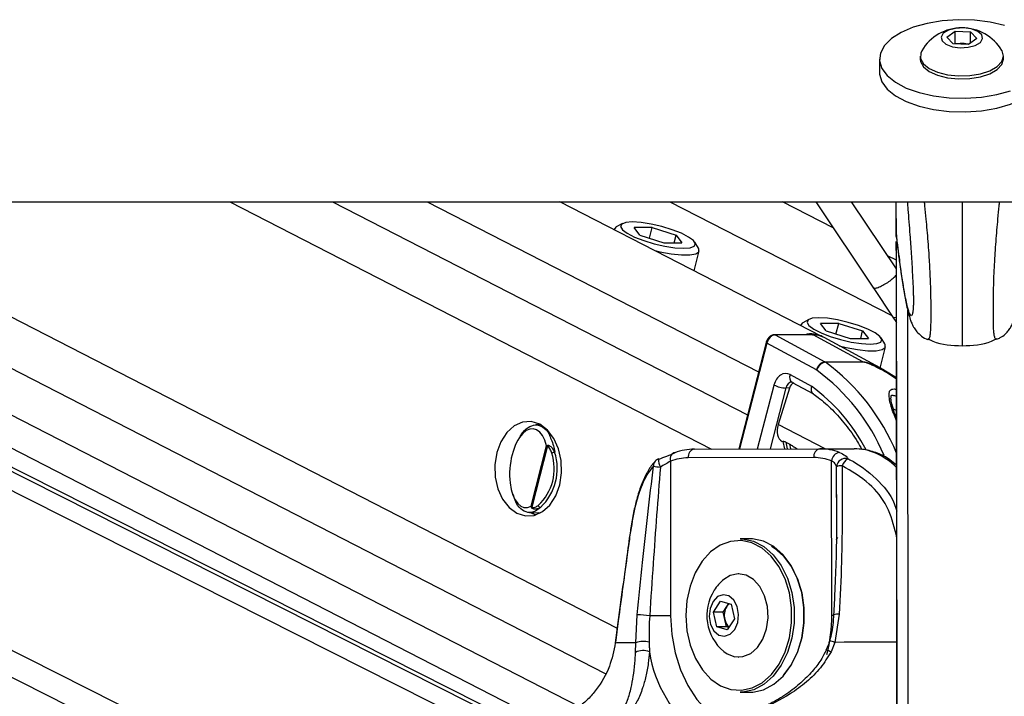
# Model space of a CAD drawing. Header units: millimetres. Extents: x 20 to 19631, y 28 to 16288.
# Tile 53 of 124: x 8682 to 8907, y 6500 to 6654. Entities that reach past the tile are written whole.
import ezdxf

# ---------------------------------------------------------------- set-up
doc = ezdxf.new("R2010")
doc.units = ezdxf.units.MM
doc.header["$LTSCALE"] = 2
doc.layers.add('COMPONENT_GEOMETRY', color=7, linetype='Continuous')
doc.styles.add('SLDTEXTSTYLE0', font='TXT', dxfattribs={"width": 0.75})
doc.dimstyles.new('SLDDIMSTYLE1', dxfattribs={"dimtxt": 100, "dimasz": 6.604, "dimexe": 0, "dimexo": 0.0625, "dimgap": 25, "dimtad": 0, "dimtih": 1, "dimtoh": 1, "dimdec": 1, "dimrnd": 1e-09, "dimzin": 12, "dimdsep": 46, "dimtxsty": 'SLDTEXTSTYLE0', "dimsah": 1, "dimcen": 0.09, "dimadec": 0, "dimazin": 3, "dimtfac": 1, "dimtdec": 1, "dimtofl": 0, "dimtmove": 0, "dimatfit": 3, "dimfxl": 1, "dimfrac": 2, "dimtolj": 1, "dimtzin": 12, "dimarcsym": 0})

# ---------------------------------------------------------------- blocks, each defined once
blk = doc.blocks.new('_D_4')
at = {"layer": 'COMPONENT_GEOMETRY', "color": 7}
for p, q in [((10221.03, 6612.47), (10221.03, 4529.82)), ((10020.96, 4509.51), (9990.49, 4509.51)), ((9990.49, 4509.51), (9990.49, 4350.76)), ((10421.1, 4509.51), (10451.57, 4509.51)), ((10451.57, 4509.51), (10451.57, 4350.76)), ((9990.49, 4350.76), (10020.96, 4350.76)), ((10451.57, 4350.76), (10421.1, 4350.76)), ((10221.03, 2118.49), (10221.03, 4201.14)), ((6365.47, 2118.49), (10227.38, 2118.49))]:
    blk.add_line(p, q, dxfattribs=at)
for points in [[(10221.03, 6612.47), (10220.01, 6605.86), (10222.04, 6605.86)], [(10221.03, 2118.49), (10222.04, 2125.1), (10220.01, 2125.1)]]:
    blk.add_solid(points, dxfattribs=at)
at = {"layer": 'COMPONENT_GEOMETRY', "color": 7, "char_height": 100, "attachment_point": 1, "style": 'SLDTEXTSTYLE0'}
for s, insert in [('7\'4.46"', (10020.96, 4479.66)), ('2247mm', (9948.25, 4330.05))]:
    blk.add_mtext(s, dxfattribs=dict(at, insert=insert))

msp = doc.modelspace()

# ---------------------------------------------------------------- linework, layer by layer
at = {"color": 7, "linetype": 'Continuous', "lineweight": 25}
for p, q in [((8893.59, 6649.99), (8895.56, 6651.36)), ((8895.56, 6651.36), (8899.01, 6651.23)), ((8895.56, 6648.62), (8895.56, 6651.36)), ((8899.01, 6651.23), (8900.5, 6649.73)), ((8899.02, 6648.71), (8899.01, 6651.23)), ((8895.08, 6648.5), (8893.59, 6649.99)), ((8898.53, 6648.37), (8895.08, 6648.5)), ((8895.38, 6648.49), (8895.56, 6648.62)), ((8895.56, 6648.62), (8897.29, 6648.55)), ((8897.29, 6648.55), (8898.71, 6648.5)), ((8900.5, 6649.73), (8898.53, 6648.37)), ((8878.25, 6645.01), (8878.26, 6641.93)), ((8887.55, 6645.69), (8887.55, 6645.02)), ((8906.55, 6645.05), (8906.55, 6645.71)), ((6355.4, 6612.47), (8895.3, 6612.47)), ((8804.34, 6489.2), (8560.14, 6612.47)), ((8570.87, 6612.47), (8803.2, 6493.07)), ((8865.12, 6581.74), (8805.33, 6612.47)), ((8867.67, 6606.54), (8856.14, 6612.47)), ((8863.72, 6612.47), (8876.87, 6592.73)), ((8882.11, 6597.13), (8871.89, 6612.47)), ((8882.1, 6604.55), (8882.09, 6612.47)), ((8882.1, 6604.55), (8882.09, 6612.47)), ((8882.1, 6606.78), (8882.09, 6612.47)), ((8882.1, 6604.55), (8882.09, 6612.47)), ((8882.11, 6604.88), (8882.09, 6612.47)), ((8882.1, 6606.38), (8882.09, 6612.47)), ((8895.3, 6612.47), (11435.2, 6612.47)), ((8817.76, 6606.2), (8817.73, 6606.09)), ((8819.61, 6607.47), (8818.21, 6606.7)), ((8826.43, 6606.57), (8822.28, 6606.57)), ((8823.58, 6604.83), (8822.28, 6606.57)), ((8825.8, 6604.13), (8826.43, 6606.57)), ((8826.43, 6606.57), (8831.88, 6604.83)), ((8882.11, 6604.87), (8882.1, 6606.38)), ((8823.58, 6604.83), (8829.04, 6603.1)), ((8831.44, 6603.1), (8831.88, 6604.83)), ((8831.88, 6604.83), (8833.19, 6603.1)), ((8836.97, 6601.88), (8836.12, 6603.23)), ((8882.11, 6599.12), (8882.1, 6603.42)), ((8882.11, 6600.12), (8882.1, 6603.42)), ((8882.11, 6604.88), (8882.11, 6604.87)), ((8882.11, 6604.87), (8882.17, 6604.23)), ((8882.27, 6480.13), (8882.11, 6603.42)), ((8829.04, 6603.1), (8833.19, 6603.1)), ((8835.97, 6596.72), (8837.13, 6601.22)), ((8882.11, 6599.12), (8880.1, 6600.15)), ((8882.11, 6599.96), (8882.11, 6600.12)), ((8882.11, 6599.12), (8882.11, 6600.12)), ((8876.79, 6592.86), (8881.28, 6586.13)), ((8862.14, 6585.61), (8860.74, 6584.84)), ((8881.28, 6586.13), (8882.13, 6584.91)), ((8860.29, 6584.34), (8860.26, 6584.24)), ((8868.96, 6584.71), (8864.81, 6584.71)), ((8866.11, 6582.98), (8864.81, 6584.71)), ((8866.11, 6582.98), (8871.57, 6581.24)), ((8868.33, 6582.27), (8868.96, 6584.71)), ((8868.96, 6584.71), (8874.42, 6582.98)), ((8873.97, 6581.24), (8874.42, 6582.98)), ((8874.42, 6582.98), (8875.72, 6581.24)), ((8863, 6582.12), (8854.32, 6582.12)), ((8854.47, 6582.08), (8865.8, 6575.94)), ((8863.15, 6582.08), (8854.47, 6582.08)), ((8874.48, 6575.94), (8863.15, 6582.08)), ((8879.24, 6574.07), (8865.62, 6581.47)), ((8871.57, 6581.24), (8875.72, 6581.24)), ((8879.51, 6580.02), (8878.65, 6581.37)), ((8852.41, 6580.35), (8846.16, 6556.04)), ((8863.88, 6574.07), (8852.56, 6580.2)), ((8878.42, 6574.51), (8879.66, 6579.36)), ((8865.8, 6575.94), (8874.48, 6575.94)), ((8874.66, 6575.83), (8865.98, 6575.83)), ((8882.15, 6572.31), (8879.22, 6574.06)), ((8857.87, 6573.01), (8862.77, 6570.35)), ((8857.73, 6569.93), (8855.14, 6561.61)), ((8857.73, 6569.93), (8856.91, 6569.96)), ((8858.29, 6571.26), (8858.33, 6571.25)), ((8858.33, 6571.25), (8863.17, 6568.62)), ((8800.96, 6561.56), (8799.84, 6561.54)), ((8798.79, 6542.98), (8802.33, 6556.76)), ((8802.52, 6556.73), (8798.94, 6542.79)), ((8836.04, 6556.01), (8864.68, 6556.09)), ((8856.1, 6557.77), (8856.26, 6557.69)), ((8856.25, 6557.74), (8856.59, 6556.07)), ((8856.9, 6557.62), (8857.78, 6557.17)), ((8864.68, 6556.09), (8872.47, 6556.09)), ((8863.26, 6554.09), (8834.63, 6554.01)), ((8830.56, 6553.24), (8830.61, 6518)), ((8867.38, 6518.1), (8867.33, 6553.34)), ((8868.44, 6544.94), (8868.44, 6545.62)), ((8798.41, 6541.55), (8800.96, 6541.48)), ((8800.74, 6541.36), (8800.49, 6541.5)), ((8848.71, 6535.55), (8846.45, 6535.55)), ((8846.17, 6527.55), (8846.12, 6527.55)), ((8840.38, 6518.79), (8842.03, 6521.35)), ((8842.03, 6521.35), (8844.42, 6520.61)), ((8843.41, 6520.07), (8843.87, 6520.79)), ((8844.42, 6520.61), (8845.17, 6517.31)), ((8822.66, 6511.8), (8823.01, 6518.21)), ((8841.12, 6515.49), (8840.38, 6518.79)), ((8842.59, 6518.79), (8840.38, 6518.79)), ((8842.59, 6518.79), (8843.41, 6520.07)), ((8842.96, 6517.14), (8842.59, 6518.79)), ((8869.09, 6518.33), (8868.07, 6511.92)), ((8843.33, 6515.49), (8842.96, 6517.14)), ((8845.17, 6517.31), (8843.52, 6514.75)), ((8843.52, 6514.75), (8841.12, 6515.49)), ((8843.33, 6515.49), (8841.12, 6515.49)), ((8843.88, 6515.32), (8843.33, 6515.49)), ((8822.62, 6509.61), (8822.66, 6511.8)), ((8868.07, 6511.92), (8867.2, 6509.73)), ((8846.12, 6508.55), (8846.17, 6508.55)), ((8846.45, 6500.55), (8848.71, 6500.55))]:
    msp.add_line(p, q, dxfattribs=at)
at = {"color": 8, "linetype": 'Continuous', "lineweight": 25}
for p, q in [((8797.09, 6444.99), (8465.31, 6612.47)), ((8800.08, 6449.63), (8477.49, 6612.47)), ((8808.2, 6481.98), (8549.71, 6612.47)), ((8807.55, 6486.62), (8558.23, 6612.47)), ((8585.58, 6612.47), (8809.74, 6497.27)), ((8606.19, 6612.47), (8815.7, 6504.79)), ((8629.02, 6612.47), (8818.43, 6515.13)), ((8730.1, 6612.47), (8839.93, 6556.02)), ((8753.49, 6612.47), (8848.16, 6563.81)), ((8775.1, 6612.47), (8850.68, 6573.62)), ((8830.46, 6612.47), (8881.05, 6586.47)), ((8882.1, 6604.55), (8882.09, 6612.47)), ((8882.1, 6604.55), (8882.09, 6612.47)), ((8882.1, 6604.55), (8882.09, 6612.47)), ((8882.11, 6599.12), (8882.1, 6603.42)), ((8882.11, 6600.12), (8882.1, 6603.42)), ((8882.32, 6446.52), (8882.11, 6603.42)), ((8882.11, 6599.71), (8882.11, 6600.12)), ((8882.11, 6599.73), (8882.11, 6599.71)), ((8882.11, 6599.12), (8882.11, 6599.71)), ((8884.89, 6441.7), (8884.7, 6587.82)), ((8852.56, 6580.2), (8846.36, 6556.04)), ((8850.45, 6556.05), (8854.2, 6570.64)), ((8856.91, 6569.96), (8853.34, 6556.06)), ((8882.16, 6564.79), (8881.43, 6565.15)), ((8865.88, 6556.09), (8855.14, 6561.61)), ((8856.9, 6557.62), (8857.21, 6556.07)), ((8858, 6556.07), (8857.78, 6557.17)), ((8868.44, 6545.62), (8868.47, 6552.01)), ((8882.06, 6536.59), (8882.19, 6536.61)), ((8882.2, 6535.67), (8882.06, 6536.59))]:
    msp.add_line(p, q, dxfattribs=at)
at = {"color": 7, "linetype": 'Continuous', "lineweight": 25, "flags": 128}
for points in [[(8906.81, 6652.71), (8903.49, 6653.47), (8899.92, 6653.91), (8896.24, 6654), (8892.59, 6653.75), (8889.12, 6653.16), (8885.94, 6652.26), (8883.2, 6651.09), (8880.99, 6649.68), (8879.39, 6648.09), (8878.47, 6646.38), (8878.27, 6644.63), (8878.79, 6642.89)], [(8896.66, 6647.6), (8898.5, 6647.71), (8900.12, 6648.14), (8901.27, 6648.83), (8901.78, 6649.69), (8901.57, 6650.57), (8900.66, 6651.34), (8899.21, 6651.89), (8897.43, 6652.13), (8895.59, 6652.02), (8893.97, 6651.59), (8892.82, 6650.9), (8892.31, 6650.04), (8892.52, 6649.16), (8893.43, 6648.39), (8894.88, 6647.84), (8896.66, 6647.6)], [(8887.91, 6646.93), (8887.66, 6646.36), (8887.62, 6645.13), (8888.29, 6643.94), (8889.61, 6642.87), (8891.47, 6642.02), (8893.76, 6641.44), (8896.28, 6641.18)], [(8896.28, 6641.18), (8898.87, 6641.25), (8901.31, 6641.65), (8903.45, 6642.35), (8905.1, 6643.3), (8906.16, 6644.43), (8906.55, 6645.65), (8906.23, 6646.88), (8906.19, 6646.95)], [(8887.55, 6645.02), (8887.62, 6644.46), (8888.29, 6643.27), (8889.61, 6642.21), (8891.47, 6641.35), (8893.76, 6640.77), (8896.28, 6640.51)], [(8896.28, 6640.51), (8898.87, 6640.58), (8901.31, 6640.98), (8903.45, 6641.68), (8905.11, 6642.63), (8906.17, 6643.76), (8906.55, 6644.98), (8906.55, 6645.05)], [(8878.26, 6641.93), (8878.27, 6641.55), (8878.79, 6639.81)], [(8878.79, 6642.89), (8880.01, 6641.23), (8881.88, 6639.71), (8884.34, 6638.4), (8887.29, 6637.35), (8890.61, 6636.59), (8894.18, 6636.16), (8897.86, 6636.06), (8901.51, 6636.32), (8904.99, 6636.9), (8908.16, 6637.8)], [(8878.79, 6639.81), (8880.01, 6638.15), (8881.89, 6636.64), (8884.35, 6635.33), (8887.29, 6634.28), (8890.61, 6633.52), (8894.18, 6633.08), (8897.86, 6632.99), (8901.51, 6633.24), (8904.99, 6633.83), (8908.16, 6634.73), (8910.91, 6635.9), (8913.12, 6637.31), (8914.72, 6638.9), (8915.63, 6640.61), (8915.86, 6641.98)], [(8821.88, 6607.84), (8820.37, 6607.72), (8819.45, 6607.36), (8819.2, 6606.8), (8819.64, 6606.08), (8820.74, 6605.26), (8822.41, 6604.41), (8824.5, 6603.59), (8826.86, 6602.87), (8829.29, 6602.31), (8831.59, 6601.95), (8833.58, 6601.83), (8835.1, 6601.95), (8836.02, 6602.31), (8836.26, 6602.87), (8835.82, 6603.59), (8834.72, 6604.41), (8833.06, 6605.26), (8830.96, 6606.08), (8828.6, 6606.8), (8826.18, 6607.36), (8823.87, 6607.72), (8821.88, 6607.84)], [(8818.21, 6606.7), (8818.09, 6606.62), (8817.74, 6606.09)], [(8827.02, 6601.32), (8828.14, 6601.06), (8830.72, 6600.57), (8833.06, 6600.32), (8834.99, 6600.32), (8836.36, 6600.57), (8837.06, 6601.06), (8837.05, 6601.74), (8836.97, 6601.88)], [(8864.42, 6585.98), (8862.9, 6585.86), (8861.98, 6585.5), (8861.73, 6584.94), (8862.18, 6584.22), (8863.27, 6583.4), (8864.94, 6582.55), (8867.03, 6581.73), (8869.39, 6581.01), (8871.82, 6580.45), (8874.12, 6580.09), (8876.11, 6579.97), (8877.63, 6580.09), (8878.55, 6580.45), (8878.8, 6581.01), (8878.36, 6581.73), (8877.26, 6582.55), (8875.59, 6583.4), (8873.5, 6584.22), (8871.14, 6584.94), (8868.71, 6585.5), (8866.41, 6585.86), (8864.42, 6585.98)], [(8860.74, 6584.84), (8860.62, 6584.77), (8860.27, 6584.23)], [(8863, 6582.12), (8863.07, 6582.11), (8863.15, 6582.08)], [(8869.09, 6579.58), (8870.67, 6579.2), (8873.25, 6578.72), (8875.6, 6578.46), (8877.52, 6578.46), (8878.89, 6578.72), (8879.59, 6579.2), (8879.59, 6579.88), (8879.51, 6580.02)], [(8795.54, 6541.37), (8797.49, 6540.76), (8799.48, 6540.89), (8801.38, 6541.74), (8803.06, 6543.25), (8804.41, 6545.33), (8805.33, 6547.84), (8805.76, 6550.59), (8805.67, 6553.4), (8805.07, 6556.09), (8804, 6558.47), (8802.53, 6560.37), (8800.76, 6561.67), (8798.81, 6562.28), (8796.82, 6562.16), (8794.92, 6561.31), (8793.24, 6559.79), (8791.89, 6557.71), (8790.97, 6555.21), (8790.54, 6552.46), (8790.63, 6549.64), (8791.23, 6546.95), (8792.3, 6544.58), (8793.77, 6542.67), (8795.54, 6541.37)], [(8827.95, 6553.71), (8827.87, 6553.77), (8827.84, 6553.77)], [(8831.6, 6555.17), (8831.34, 6555.13), (8831.09, 6555.02), (8830.88, 6554.84), (8830.71, 6554.6), (8830.59, 6554.31), (8830.53, 6553.98), (8830.52, 6553.61), (8830.56, 6553.24)], [(8798.63, 6541.54), (8798.93, 6541.37), (8799.85, 6540.99)], [(8821.3, 6536.48), (8821.31, 6536.46), (8821.34, 6536.42)], [(8834.07, 6518.02), (8834.33, 6514.58), (8835.06, 6511.28), (8836.26, 6508.26), (8837.85, 6505.64), (8839.79, 6503.52), (8841.99, 6502.01), (8844.36, 6501.15), (8846.8, 6500.98), (8849.22, 6501.51), (8851.51, 6502.71), (8853.59, 6504.55), (8855.36, 6506.94), (8856.75, 6509.78), (8857.71, 6512.96), (8858.2, 6516.36), (8858.19, 6519.82), (8857.7, 6523.2), (8856.73, 6526.38), (8855.33, 6529.22), (8853.55, 6531.6), (8851.47, 6533.42), (8849.17, 6534.62), (8846.76, 6535.13), (8844.31, 6534.95), (8841.95, 6534.08), (8839.75, 6532.55), (8837.82, 6530.42), (8836.23, 6527.79), (8835.05, 6524.77), (8834.32, 6521.46), (8834.07, 6518.02)], [(8846.45, 6535.55), (8847.05, 6535.53), (8849.53, 6535), (8851.88, 6533.78), (8854.01, 6531.91), (8855.82, 6529.48), (8857.26, 6526.57), (8858.25, 6523.32), (8858.76, 6519.86), (8858.76, 6516.32), (8858.26, 6512.85), (8857.28, 6509.59), (8855.85, 6506.68), (8854.04, 6504.23), (8851.92, 6502.36), (8849.57, 6501.12), (8847.1, 6500.58), (8846.45, 6500.55)], [(8848.71, 6500.55), (8849.36, 6500.58), (8851.84, 6501.12), (8854.18, 6502.36), (8856.31, 6504.23), (8858.12, 6506.68), (8859.54, 6509.59), (8860.53, 6512.85), (8861.03, 6516.32), (8861.02, 6519.86), (8860.51, 6523.32), (8859.52, 6526.57), (8858.09, 6529.48), (8856.27, 6531.91), (8854.14, 6533.78), (8851.79, 6535), (8849.32, 6535.53), (8848.71, 6535.55)], [(8853.59, 6533.87), (8854.3, 6533.42), (8856.38, 6531.6), (8858.15, 6529.22), (8859.56, 6526.38), (8860.52, 6523.2), (8861.02, 6519.82), (8861.03, 6516.36), (8860.54, 6512.96), (8859.58, 6509.78), (8858.18, 6506.94), (8856.41, 6504.55), (8856.36, 6504.5)], [(8842.75, 6509.84), (8843.53, 6509.29), (8845.29, 6508.63), (8847.12, 6508.66), (8848.88, 6509.39), (8850.43, 6510.76), (8851.66, 6512.67), (8852.48, 6514.99), (8852.83, 6517.53), (8852.68, 6520.11), (8852.05, 6522.53), (8850.97, 6524.63), (8849.54, 6526.23), (8847.85, 6527.23), (8846.04, 6527.55), (8844.23, 6527.17), (8842.75, 6526.27)], [(8840.29, 6521.25), (8839.61, 6519.66), (8839.42, 6517.83), (8839.73, 6516.03), (8840.51, 6514.54), (8841.63, 6513.58), (8842.93, 6513.31), (8844.2, 6513.75), (8845.26, 6514.86), (8845.93, 6516.44), (8846.13, 6518.28), (8845.81, 6520.07), (8845.03, 6521.57), (8843.91, 6522.52), (8842.61, 6522.8), (8841.34, 6522.35), (8840.29, 6521.25)], [(8830.61, 6518), (8830.12, 6518), (8829.57, 6518), (8828.97, 6518), (8828.34, 6518), (8827.69, 6518), (8827.05, 6518), (8826.43, 6518), (8825.84, 6518)], [(8817.98, 6511.82), (8817.98, 6511.81), (8818, 6511.77)], [(8822.66, 6511.8), (8821.86, 6511.8), (8821.12, 6511.79), (8820.44, 6511.79), (8819.83, 6511.79), (8819.27, 6511.78), (8818.79, 6511.78), (8818.36, 6511.78), (8818, 6511.77)]]:
    msp.add_lwpolyline(points, dxfattribs=at)
at = {"color": 8, "linetype": 'Continuous', "lineweight": 25, "flags": 128}
for points in [[(8882.13, 6586.07), (8881.56, 6586), (8881.28, 6586.12)], [(8854.32, 6582.12), (8854.39, 6582.11), (8854.47, 6582.08)], [(8852.41, 6580.35), (8852.41, 6580.35), (8852.41, 6580.32), (8852.44, 6580.28), (8852.49, 6580.24), (8852.56, 6580.2)], [(8830.61, 6518), (8830.87, 6513.72), (8831.62, 6509.56), (8832.84, 6505.63), (8834.51, 6502.04), (8836.57, 6498.89), (8838.97, 6496.26), (8841.64, 6494.22), (8843.31, 6493.33)], [(8867.38, 6518.1), (8867.8, 6518.1), (8867.9, 6518.1)], [(8882.23, 6511.95), (8881.18, 6511.95), (8878.96, 6511.94), (8876.74, 6511.94), (8874.54, 6511.94), (8872.37, 6511.93), (8870.21, 6511.93), (8868.07, 6511.92)]]:
    msp.add_lwpolyline(points, dxfattribs=at)
at = {"color": 7, "linetype": 'Continuous', "lineweight": 25}
for centre, radius, start, end in [((8897.06, 6641.51), 10.63, 30.7879, 149.3661), ((8897.05, 6642.51), 6.05, 87.7149, 99.886), ((8897.12, 6643.01), 5.54, 75.2475, 88.1832), ((8862.69, 6576.91), 5.4, 59.7416, 105.381), ((8863.21, 6577.01), 5.07, 61.6601, 90.7037), ((8866.2, 6573.61), 2.36, 99.6315, 168.7709), ((8863.58, 6573.52), 0.625, 55.1585, 61.4957), ((8866.37, 6573.33), 2.53, 98.9059, 163.842), ((8864.91, 6574.29), 1.87, 55.1585, 61.4957), ((8873.59, 6574.29), 1.87, 55.1585, 61.4957), ((8857.22, 6576.92), 6.97, 244.295, 267.4999), ((8803.19, 6556.78), 0.674, 172.4477, 184.7458), ((8836.1, 6543.63), 12.38, 90.2987, 111.3119), ((8836.39, 6554.27), 1.78, 101.4244, 188.1495), ((8865.03, 6554.34), 1.78, 101.4244, 188.1495), ((8864.68, 6543.73), 12.36, 68.9808, 90.0143), ((8792.67, 6551.52), 11.4, 312.8826, 18.2961), ((8792.77, 6551.52), 12, 312.8826, 18.2961), ((8804.24, 6553.71), 1.58, 92.8139, 118.4525), ((8828.56, 6551.9), 2, 110.8418, 137.3378), ((8834.69, 6542.67), 11.35, 90.2987, 111.3119), ((8863.27, 6542.76), 11.33, 68.9808, 90.0143), ((8869.51, 6553.12), 2.18, 100.3518, 174.2793), ((8870.53, 6551.83), 2.07, 75.2888, 174.8801), ((8872.54, 6551.24), 2.98, 119.9624, 160.5735), ((8834.8, 6605.67), 54.17, 261.4021, 263.0886), ((8869.67, 6548.87), 3.36, 89.0636, 110.9948), ((8799.34, 6542.49), 0.507, 142.7762, 155.9389), ((8801.05, 6543.37), 0.652, 197.9606, 260.5105), ((8849.5, 6518.05), 10.63, 129.3893, 147.2359), ((8849.5, 6518.05), 10.63, 147.2359, 230.6107), ((8845.43, 6518.81), 2.38, 125.9742, 147.9576), ((8822.67, 6494.81), 23.4, 82.2042, 89.1581), ((8846.8, 6518.05), 3.95, 149.1522, 193.309), ((8845.89, 6517.7), 2.98, 190.7119, 229.5283), ((8824.5, 6506.75), 5.38, 76.8355, 110.0544), ((8824.32, 6506.44), 3.61, 66.0447, 118.2292)]:
    msp.add_arc(centre, radius, start, end, dxfattribs=at)
at = {"color": 8, "linetype": 'Continuous', "lineweight": 25}
for centre, radius, start, end in [((8836.24, 6536.35), 46.77, 22.9256, 53.6726), ((8836.76, 6536.33), 49.13, 22.4258, 53.501), ((8859.26, 6572.44), 1.51, 157.7007, 231.6911), ((8838.14, 6536.65), 41.74, 27.3839, 53.8429), ((8832.1, 6553.78), 4.25, 180.1843, 206.2532), ((8828.22, 6552.24), 1.52, 138.8837, 184.6565), ((8867.65, 6536.2), 1.13, 311.4037, 347.0915), ((8831.84, 6517.97), 35.54, 345.664, 0.2144), ((8868.69, 6515.59), 2.78, 81.5948, 108.6302), ((8863.71, 6496.82), 15.72, 73.9028, 78.4372), ((8854.32, 6514.1), 28.87, 188.6971, 233.3065), ((8865.26, 6506.11), 4.11, 61.8621, 78.0553)]:
    msp.add_arc(centre, radius, start, end, dxfattribs=at)
at = {"color": 7, "linetype": 'Continuous', "lineweight": 25}
for centre, major_axis, ratio, start_param, end_param in [((8853.98, 6580.2), (0.93, 1.77), 0.663275, 0.333452, 1.904248), ((8856.85, 6569.27), (0, 4), 0.706963, 5.916984, 7.504924), ((8859.06, 6569.25), (0.19, 1.99), 0.721843, 0.368313, 1.291597), ((8798.32, 6551.65), (0.94, 8.98), 0.482038, 5.366836, 9.745045), ((8857.94, 6561.32), (1.86, 3.54), 0.676908, 1.835365, 3.146859)]:
    msp.add_ellipse(centre, major_axis=major_axis, ratio=ratio, start_param=start_param, end_param=end_param, dxfattribs=at)
at = {"color": 8, "linetype": 'Continuous', "lineweight": 25}
for centre, major_axis, ratio, start_param, end_param in [((8858.27, 6569.27), (-0.07, 2), 0.713577, 6.236535, 7.480923), ((8872.56, 6532.09), (-0.12, 24), 0.707102, 5.673655, 6.28145)]:
    msp.add_ellipse(centre, major_axis=major_axis, ratio=ratio, start_param=start_param, end_param=end_param, dxfattribs=at)
at = {"color": 7, "linetype": 'Continuous', "lineweight": 25}
for points, knots in [([(8884.58, 6612.47), (8884.63, 6611.89), (8884.76, 6610.41), (8884.97, 6607.9), (8885.17, 6605.25), (8885.35, 6602.79), (8885.5, 6600.58), (8885.65, 6598.24), (8885.77, 6596.06), (8885.87, 6594.06), (8885.93, 6592.61), (8885.97, 6591.44), (8885.99, 6590.7), (8886, 6590.06), (8886, 6589.58), (8885.99, 6589.12), (8885.98, 6588.7), (8885.96, 6588.24), (8885.94, 6588.03), (8885.93, 6587.9)], [0, 0, 0, 0, 0.0840751, 0.2134204, 0.3431419, 0.430832, 0.5187757, 0.6079198, 0.697811, 0.7561261, 0.8154071, 0.8426444, 0.8704122, 0.888518, 0.9072379, 0.9226297, 0.9454559, 0.9688427, 1, 1, 1, 1]), ([(8882.14, 6604.23), (8882.21, 6603.69), (8882.4, 6602.11), (8882.59, 6600.71), (8882.72, 6599.78)], [0, 0, 0, 0, 0.340251, 1, 1, 1, 1]), ([(8882.72, 6599.78), (8882.81, 6599.05), (8883.11, 6596.75), (8883.61, 6593.46), (8884.22, 6589.86), (8884.75, 6587.38), (8885.2, 6585.83), (8885.55, 6584.85), (8885.94, 6584), (8886.55, 6583.03), (8887.51, 6582.04), (8888.48, 6581.3), (8889.15, 6581.12), (8889.29, 6581.08)], [0, 0, 0, 0, 0.093371, 0.293786, 0.480967, 0.679985, 0.780336, 0.837503, 0.8838, 0.919111, 0.954307, 0.991016, 1, 1, 1, 1]), ([(8904.98, 6581.11), (8905.27, 6581.21), (8906.02, 6581.48), (8906.96, 6582.25), (8907.77, 6583.14), (8908.29, 6583.98), (8908.66, 6584.76), (8908.98, 6585.6), (8909.35, 6586.85), (8909.85, 6588.98), (8910.43, 6592.22), (8910.95, 6595.58), (8911.25, 6597.88), (8911.36, 6598.69)], [0, 0, 0, 0, 0.020858, 0.055011, 0.087864, 0.122428, 0.162797, 0.216873, 0.299247, 0.465267, 0.681943, 0.888055, 1, 1, 1, 1]), ([(8854.32, 6582.12), (8854.12, 6582.1), (8853.74, 6582.05), (8853.19, 6581.69), (8852.72, 6581.15), (8852.49, 6580.66), (8852.42, 6580.39), (8852.41, 6580.35)], [0, 0, 0, 0, 0.224252, 0.4537, 0.708751, 0.960287, 1, 1, 1, 1]), ([(8889.21, 6581.1), (8889.22, 6581.09), (8889.24, 6581.06), (8889.27, 6581.06), (8889.28, 6581.06)], [0, 0, 0, 0, 0.396978, 1, 1, 1, 1]), ([(8889.27, 6581.24), (8889.66, 6581.03), (8892.05, 6579.77), (8894.82, 6579.68), (8897.14, 6579.61)], [0, 0, 0, 0, 0.162063, 1, 1, 1, 1]), ([(8897.14, 6579.61), (8899.46, 6579.69), (8902.22, 6579.78), (8904.61, 6581.05), (8905, 6581.26)], [0, 0, 0, 0, 0.837937, 1, 1, 1, 1]), ([(8905.07, 6581.12), (8905.06, 6581.11), (8905.03, 6581.09), (8905.01, 6581.08), (8904.99, 6581.08)], [0, 0, 0, 0, 0.399399, 1, 1, 1, 1]), ([(8862.77, 6570.35), (8862.77, 6570.34), (8862.73, 6570.21), (8862.65, 6569.88), (8862.65, 6569.39), (8862.8, 6568.93), (8863.01, 6568.76), (8863.1, 6568.68)], [0, 0, 0, 0, 0.017952, 0.17762, 0.468959, 0.759982, 1, 1, 1, 1]), ([(8863.08, 6568.66), (8863.48, 6568.38), (8865.01, 6567.3), (8867.55, 6565.03), (8870.54, 6561.62), (8872.78, 6558.57), (8873.89, 6556.54), (8874.21, 6555.95)], [0, 0, 0, 0, 0.0925657, 0.3594824, 0.6258095, 0.891521, 1, 1, 1, 1]), ([(8882.18, 6562.93), (8882.01, 6563.38), (8881.55, 6564.61), (8881.11, 6566.14), (8880.83, 6567.46), (8880.94, 6568.28), (8880.89, 6568.24), (8881.11, 6568.31), (8881.45, 6568.29), (8881.82, 6568.21), (8882.07, 6568.12), (8882.15, 6568.08)], [0, 0, 0, 0, 0.145486, 0.403136, 0.575808, 0.711979, 0.848994, 0.893193, 0.933889, 0.97746, 1, 1, 1, 1]), ([(8796.32, 6558.87), (8796.4, 6559.02), (8796.89, 6560), (8798.11, 6561.05), (8799.81, 6561.74), (8801.49, 6561.19), (8802.75, 6559.97), (8803.2, 6558.64), (8803.34, 6558.23)], [0, 0, 0, 0, 0.037642, 0.241332, 0.452486, 0.672277, 0.898308, 1, 1, 1, 1]), ([(8802.33, 6556.76), (8802.33, 6556.76), (8802.38, 6556.8), (8802.45, 6556.84), (8802.52, 6556.87)], [0, 0, 0, 0, 0.028617, 1, 1, 1, 1]), ([(8802.52, 6556.73), (8802.45, 6556.74), (8802.38, 6556.75), (8802.33, 6556.76), (8802.33, 6556.76)], [0, 0, 0, 0, 0.971367, 1, 1, 1, 1]), ([(8802.52, 6556.87), (8802.56, 6556.88), (8802.69, 6556.92), (8802.9, 6556.86), (8803.24, 6556.66), (8803.72, 6556.17), (8804, 6555.62), (8804.17, 6555.28)], [0, 0, 0, 0, 0.060695, 0.184545, 0.294065, 0.574644, 1, 1, 1, 1]), ([(8803.49, 6555.09), (8803.39, 6555.4), (8803.23, 6555.9), (8802.94, 6556.39), (8802.74, 6556.62), (8802.62, 6556.72), (8802.54, 6556.73), (8802.52, 6556.73)], [0, 0, 0, 0, 0.455671, 0.745011, 0.850638, 0.957061, 1, 1, 1, 1]), ([(8856.27, 6557.75), (8856.26, 6557.77), (8856.26, 6557.83), (8856.5, 6557.8), (8856.74, 6557.7), (8856.88, 6557.63), (8856.9, 6557.62)], [0, 0, 0, 0, 0.285498, 0.624472, 0.950397, 1, 1, 1, 1]), ([(8857.78, 6557.17), (8858.02, 6557.02), (8858.54, 6556.72), (8859.17, 6556.3), (8859.51, 6556.08)], [0, 0, 0, 0, 0.455329, 1, 1, 1, 1]), ([(8882.17, 6552.36), (8881.67, 6552.78), (8880.33, 6553.93), (8877.83, 6555.15), (8875.05, 6555.97), (8873.24, 6556.06), (8872.46, 6556.09)], [0, 0, 0, 0, 0.178252, 0.480235, 0.775495, 1, 1, 1, 1]), ([(8827.95, 6553.71), (8828.57, 6553.96), (8829.92, 6554.5), (8831.02, 6554.93), (8831.6, 6555.17)], [0, 0, 0, 0, 0.461861, 1, 1, 1, 1]), ([(8869.11, 6555.27), (8869.61, 6555.04), (8870.54, 6554.61), (8870.89, 6554.07), (8871.05, 6553.82)], [0, 0, 0, 0, 0.538139, 1, 1, 1, 1]), ([(8827.12, 6553.2), (8826.93, 6553.03), (8826.17, 6552.29), (8825.09, 6550.49), (8823.86, 6547.81), (8822.9, 6544.77), (8822.14, 6541.51), (8821.62, 6538.76), (8821.39, 6537.01), (8821.32, 6536.47)], [0, 0, 0, 0, 0.0552411, 0.2323859, 0.4189866, 0.6028492, 0.7602048, 0.9259574, 1, 1, 1, 1]), ([(8826.7, 6552.12), (8826.64, 6552.04), (8825.65, 6550.98), (8824.08, 6548.28), (8822.39, 6542.93), (8821.69, 6538.59), (8821.34, 6536.42)], [0, 0, 0, 0, 0.025047, 0.371523, 0.686338, 1, 1, 1, 1]), ([(8823.01, 6518.21), (8823.4, 6522.19), (8824.51, 6533.49), (8825.84, 6544.79), (8826.7, 6552.12)], [0, 0, 0, 0, 0.351724, 1, 1, 1, 1]), ([(8828.28, 6551.9), (8827.71, 6544.58), (8826.83, 6533.28), (8826.1, 6521.97), (8825.84, 6518)], [0, 0, 0, 0, 0.648203, 1, 1, 1, 1]), ([(8830.56, 6553.24), (8830.2, 6553.02), (8829.51, 6552.62), (8828.67, 6552.13), (8828.28, 6551.9)], [0, 0, 0, 0, 0.530587, 1, 1, 1, 1]), ([(8868.47, 6552.01), (8868.38, 6552.24), (8868.21, 6552.72), (8867.64, 6553.12), (8867.33, 6553.34)], [0, 0, 0, 0, 0.469413, 1, 1, 1, 1]), ([(8869.73, 6552.23), (8869.76, 6544.91), (8869.82, 6533.62), (8869.28, 6522.31), (8869.09, 6518.33)], [0, 0, 0, 0, 0.648276, 1, 1, 1, 1]), ([(8882.06, 6536.59), (8881.5, 6538.74), (8880.37, 6543.06), (8875.87, 6548.64), (8871.89, 6550.97), (8869.73, 6552.23)], [0, 0, 0, 0, 0.313753, 0.62866, 1, 1, 1, 1]), ([(8800.94, 6542.72), (8800.55, 6542.4), (8799.61, 6541.63), (8798.02, 6541.39), (8796.4, 6542.27), (8795.23, 6543.79), (8794.86, 6545.23), (8794.75, 6545.68)], [0, 0, 0, 0, 0.163165, 0.397297, 0.64066, 0.889319, 1, 1, 1, 1]), ([(8868.47, 6545.62), (8868.48, 6543.26), (8868.52, 6535.95), (8868.24, 6526.81), (8867.88, 6520.04), (8867.78, 6518.22)], [0, 0, 0, 0, 0.258831, 0.800542, 1, 1, 1, 1]), ([(8798.88, 6542.69), (8798.84, 6542.79), (8798.8, 6542.88), (8798.79, 6542.98), (8798.79, 6542.98)], [0, 0, 0, 0, 0.9713832, 1, 1, 1, 1]), ([(8798.79, 6542.98), (8798.79, 6542.98), (8798.82, 6542.92), (8798.88, 6542.85), (8798.94, 6542.79)], [0, 0, 0, 0, 0.0286329, 1, 1, 1, 1]), ([(8800.94, 6542.72), (8800.89, 6542.69), (8800.63, 6542.54), (8800.21, 6542.37), (8799.73, 6542.3), (8799.4, 6542.33), (8799.15, 6542.42), (8798.98, 6542.54), (8798.91, 6542.65), (8798.88, 6542.69)], [0, 0, 0, 0, 0.070103, 0.395135, 0.587131, 0.731052, 0.841657, 0.936351, 1, 1, 1, 1]), ([(8798.94, 6542.79), (8798.96, 6542.77), (8799.01, 6542.72), (8799.21, 6542.66), (8799.67, 6542.71), (8800.1, 6542.93), (8800.39, 6543.14), (8800.43, 6543.16)], [0, 0, 0, 0, 0.045344, 0.125649, 0.375686, 0.92411, 1, 1, 1, 1]), ([(8821.3, 6536.48), (8821.02, 6534.42), (8819.89, 6526.2), (8818.8, 6517.98), (8817.98, 6511.82)], [0, 0, 0, 0, 0.2501, 1, 1, 1, 1]), ([(8821.34, 6536.42), (8821.15, 6535.12), (8820.25, 6528.58), (8819.13, 6520.36), (8818.22, 6513.45), (8818, 6511.77)], [0, 0, 0, 0, 0.159188, 0.795943, 1, 1, 1, 1]), ([(8825.84, 6518), (8825.78, 6516.99), (8825.67, 6514.97), (8825.71, 6512.99), (8825.73, 6511.99)], [0, 0, 0, 0, 0.497144, 1, 1, 1, 1]), ([(8867.78, 6518.22), (8867.76, 6517.79), (8867.66, 6515.97), (8867.38, 6513.94), (8866.89, 6512.41), (8866.83, 6512.23)], [0, 0, 0, 0, 0.211719, 0.906096, 1, 1, 1, 1]), ([(8818, 6511.77), (8817.63, 6509.97), (8816.84, 6506.08), (8814.3, 6501.78), (8811.81, 6498.91), (8810.44, 6497.79), (8809.76, 6497.24)], [0, 0, 0, 0, 0.301539, 0.649276, 0.826766, 1, 1, 1, 1]), ([(8825.73, 6511.99), (8825.74, 6511.61), (8825.76, 6510.84), (8825.78, 6510.1), (8825.79, 6509.73)], [0, 0, 0, 0, 0.498803, 1, 1, 1, 1]), ([(8866.85, 6512.23), (8866.78, 6511.95), (8866.6, 6511.23), (8866.25, 6510.57), (8866.04, 6510.17)], [0, 0, 0, 0, 0.379599, 1, 1, 1, 1]), ([(8819.67, 6496.51), (8820.06, 6497.22), (8820.85, 6498.65), (8821.58, 6501.27), (8822.13, 6504.11), (8822.47, 6506.79), (8822.57, 6508.78), (8822.62, 6509.61)], [0, 0, 0, 0, 0.2453731, 0.4952968, 0.6780966, 0.8646116, 1, 1, 1, 1]), ([(8825.79, 6509.73), (8825.7, 6508.87), (8825.52, 6506.85), (8824.98, 6504.08), (8824.16, 6501.16), (8823.07, 6498.42), (8822.01, 6496.96), (8821.48, 6496.22)], [0, 0, 0, 0, 0.135243, 0.316731, 0.502899, 0.748887, 1, 1, 1, 1]), ([(8866.06, 6510.16), (8865.76, 6509.5), (8864.99, 6507.87), (8863.15, 6505.47), (8860.64, 6502.86), (8857.48, 6500.37), (8854.13, 6498.23), (8851.8, 6497.19), (8850.78, 6496.73)], [0, 0, 0, 0, 0.102179, 0.255592, 0.427605, 0.620658, 0.834549, 1, 1, 1, 1]), ([(8867.2, 6509.73), (8866.45, 6508.5), (8864.91, 6505.96), (8861.63, 6502.82), (8857.11, 6499.43), (8853.42, 6497.69), (8851.11, 6496.6)], [0, 0, 0, 0, 0.202402, 0.415938, 0.635024, 1, 1, 1, 1])]:
    msp.add_open_spline(points, degree=3, knots=knots, dxfattribs=at)
at = {"color": 8, "linetype": 'Continuous', "lineweight": 25}
for points, knots in [([(8889.28, 6581.06), (8889.32, 6581.05), (8889.42, 6581.01), (8889.55, 6581.11), (8889.69, 6581.35), (8889.78, 6581.69), (8889.87, 6582.21), (8889.94, 6582.82), (8889.98, 6583.69), (8890.01, 6584.53), (8890.03, 6585.53), (8890.03, 6586.71), (8890.03, 6588.04), (8890.02, 6589.59), (8889.99, 6591.24), (8889.95, 6592.79), (8889.89, 6594.62), (8889.82, 6596.28), (8889.73, 6597.98), (8889.65, 6599.32), (8889.53, 6601.16), (8889.36, 6603.41), (8889.15, 6606.01), (8888.91, 6608.72), (8888.7, 6610.88), (8888.56, 6612.15), (8888.53, 6612.47)], [0, 0, 0, 0, 0.038197, 0.090548, 0.135469, 0.180645, 0.207613, 0.262191, 0.289951, 0.321521, 0.353753, 0.381411, 0.414003, 0.447732, 0.482309, 0.517732, 0.544283, 0.598155, 0.625434, 0.657573, 0.689812, 0.754813, 0.82113, 0.887706, 0.971978, 1, 1, 1, 1]), ([(8897.09, 6612.47), (8897.1, 6611.72), (8897.1, 6610.21), (8897.1, 6607.86), (8897.1, 6605.44), (8897.11, 6602.92), (8897.11, 6600.72), (8897.11, 6598.89), (8897.12, 6597.27), (8897.12, 6595.36), (8897.12, 6593.54), (8897.12, 6591.68), (8897.12, 6590.19), (8897.13, 6588.55), (8897.13, 6587.15), (8897.13, 6585.71), (8897.13, 6584.42), (8897.13, 6583.02), (8897.14, 6581.9), (8897.14, 6581.03), (8897.14, 6580.46), (8897.14, 6580.04), (8897.14, 6579.76), (8897.14, 6579.6), (8897.14, 6579.56), (8897.14, 6579.61), (8897.14, 6579.62)], [0, 0, 0, 0, 0.058892, 0.1181157, 0.1762666, 0.2346062, 0.2937973, 0.3236048, 0.353495, 0.3972484, 0.4415366, 0.4635299, 0.5080137, 0.5306343, 0.563286, 0.5968891, 0.629541, 0.6630132, 0.7236045, 0.7607373, 0.8033722, 0.846347, 0.890082, 0.9339825, 0.9926512, 1, 1, 1, 1]), ([(8904.99, 6581.08), (8904.95, 6581.07), (8904.86, 6581.03), (8904.72, 6581.13), (8904.59, 6581.37), (8904.47, 6581.79), (8904.38, 6582.37), (8904.32, 6583.05), (8904.28, 6583.71), (8904.25, 6584.54), (8904.23, 6585.55), (8904.23, 6586.73), (8904.23, 6588.06), (8904.23, 6589.61), (8904.26, 6591.26), (8904.29, 6592.81), (8904.35, 6594.64), (8904.41, 6596.3), (8904.5, 6598), (8904.57, 6599.34), (8904.69, 6601.19), (8904.85, 6603.43), (8905.06, 6606.03), (8905.29, 6608.74), (8905.49, 6610.9), (8905.63, 6612.16), (8905.66, 6612.47)], [0, 0, 0, 0, 0.0383584, 0.0907365, 0.1356814, 0.1808806, 0.2350792, 0.2624808, 0.2902551, 0.3218422, 0.3540911, 0.381763, 0.4143727, 0.4481193, 0.4827136, 0.5181551, 0.5447203, 0.5986201, 0.625914, 0.6580691, 0.6903256, 0.75536, 0.8217118, 0.8883228, 0.9726385, 1, 1, 1, 1]), ([(8885.93, 6587.9), (8885.92, 6587.79), (8885.89, 6587.41), (8885.82, 6587.05), (8885.74, 6586.72), (8885.61, 6586.44), (8885.42, 6586.41), (8885.18, 6586.79), (8884.93, 6587.47), (8884.64, 6588.5), (8884.32, 6589.95), (8883.9, 6592.12), (8883.43, 6594.96), (8882.95, 6598.28), (8882.51, 6601.59), (8882.24, 6603.78), (8882.11, 6604.88)], [0, 0, 0, 0, 0.011741, 0.038771, 0.065123, 0.091643, 0.158766, 0.226648, 0.291762, 0.357102, 0.449069, 0.541324, 0.670999, 0.801133, 0.900489, 1, 1, 1, 1]), ([(8876.82, 6592.89), (8876.88, 6592.82), (8877.02, 6592.67), (8877.72, 6592.8), (8878.71, 6593.21), (8879.86, 6593.85), (8880.95, 6594.63), (8881.77, 6595.34), (8882.02, 6595.68), (8882.12, 6595.81)], [0, 0, 0, 0, 0.123696, 0.28095, 0.438203, 0.595457, 0.752711, 0.909965, 1, 1, 1, 1]), ([(8874.48, 6575.94), (8874.54, 6575.93), (8874.71, 6575.93), (8875.04, 6575.87), (8875.64, 6575.71), (8876.45, 6575.41), (8877.56, 6574.92), (8878.49, 6574.48), (8879.08, 6574.14), (8879.22, 6574.06)], [0, 0, 0, 0, 0.046998, 0.124099, 0.213473, 0.411577, 0.611405, 0.903788, 1, 1, 1, 1]), ([(8882.15, 6571.98), (8881.53, 6572.4), (8880.34, 6573.21), (8878.66, 6574.15), (8877.33, 6574.84), (8876.33, 6575.3), (8875.62, 6575.59), (8875.11, 6575.76), (8874.83, 6575.82), (8874.71, 6575.82), (8874.66, 6575.83)], [0, 0, 0, 0, 0.267676, 0.51804, 0.684842, 0.796164, 0.901196, 0.944881, 0.979722, 1, 1, 1, 1]), ([(8882.16, 6562.49), (8881.93, 6563.04), (8881.17, 6564.85), (8880.61, 6566.83), (8880.38, 6568.53), (8880.56, 6569.32), (8881, 6569.67), (8881.53, 6569.77), (8881.96, 6569.68), (8882.15, 6569.64)], [0, 0, 0, 0, 0.15411, 0.509736, 0.690479, 0.815429, 0.888737, 0.950259, 1, 1, 1, 1]), ([(8803.34, 6558.23), (8803.54, 6557.77), (8803.92, 6556.93), (8804.09, 6555.8), (8804.17, 6555.28)], [0, 0, 0, 0, 0.540441, 1, 1, 1, 1]), ([(8871.05, 6553.82), (8871.21, 6553.75), (8873.52, 6552.59), (8877.44, 6549.59), (8881.19, 6545.33), (8882.02, 6542.46), (8882.19, 6541.89)], [0, 0, 0, 0, 0.032403, 0.482523, 0.896163, 1, 1, 1, 1])]:
    msp.add_open_spline(points, degree=3, knots=knots, dxfattribs=at)

# ---------------------------------------------------------------- dimensions: what is measured, and where the dimension line sits
at = {"layer": 'COMPONENT_GEOMETRY', "color": 7}
dim = msp.add_linear_dim(base=(10221.03, 6612.47), p1=(6362.93, 2118.49), p2=(11463.96, 6612.47), angle=90, dimstyle='SLDDIMSTYLE1', dxfattribs=at)
dim.commit()
dim.dimension.update_dxf_attribs({"geometry": '_D_4', "text_midpoint": (10221.03, 4365.48), "dimtype": 160})

doc.saveas('drawing.dxf')
